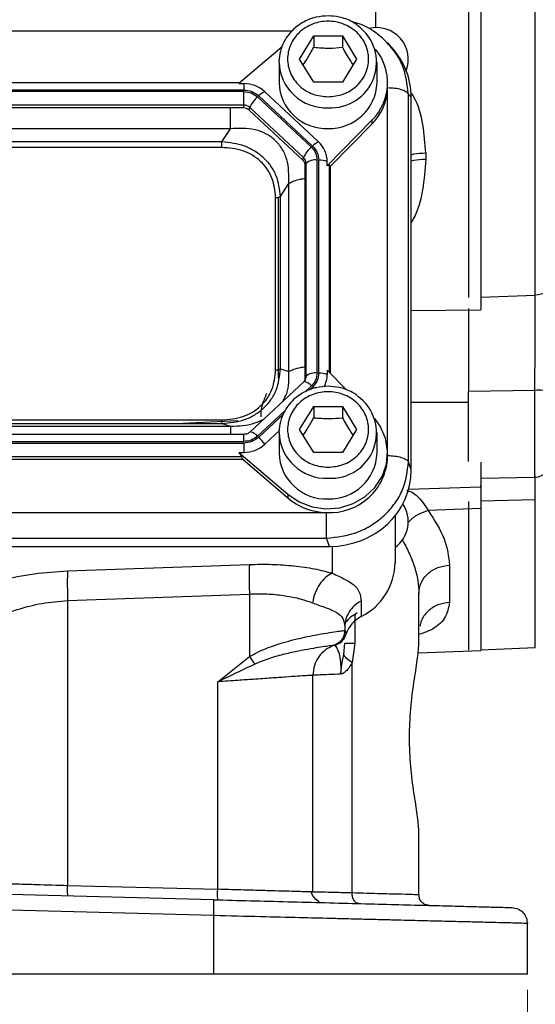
# Model space of a CAD drawing. Header units: inches. Extents: x 0.6 to 16.3, y 0.2 to 11.5.
# Tile 11 of 16: x 12.3 to 13.6, y 4 to 6.5. Entities that reach past the tile are written whole.
import ezdxf

# ---------------------------------------------------------------- set-up
doc = ezdxf.new("R2010")
doc.units = ezdxf.units.IN
doc.header["$MEASUREMENT"] = 0
doc.styles.add('SLDTEXTSTYLE0', font='TXT', dxfattribs={"width": 0.75})
doc.dimstyles.new('SLDDIMSTYLE1', dxfattribs={"dimtxt": 0.137795, "dimasz": 0.14, "dimexe": 0, "dimexo": 0.0625, "dimgap": 0.034449, "dimtad": 0, "dimdec": 1, "dimlfac": 1.5, "dimrnd": 1e-09, "dimzin": 12, "dimdsep": 46, "dimtxsty": 'SLDTEXTSTYLE0', "dimblk1": 'CLOSED', "dimblk2": 'CLOSED', "dimsah": 1, "dimcen": 0.09, "dimadec": 0, "dimazin": 3, "dimtfac": 1, "dimtdec": 1, "dimtofl": 0, "dimtmove": 0, "dimatfit": 3, "dimldrblk": 'CLOSED', "dimfxl": 0, "dimfrac": 2, "dimtolj": 1, "dimtzin": 12, "dimarcsym": 0})

# ---------------------------------------------------------------- blocks, each defined once
blk = doc.blocks.new('_Closed')
at = {"color": 0, "linetype": 'ByBlock', "lineweight": -2}
for p, q in [((-1, 0.166667), (0, 0)), ((-1, 0.166667), (-1, -0.166667)), ((0, 0), (-1, -0.166667)), ((0, 0), (-1, 0))]:
    blk.add_line(p, q, dxfattribs=at)
blk = doc.blocks.new('_D_11')
at = {"color": 7, "linetype": 'Continuous', "lineweight": 0}
for p, q in [((10.3146, 4.0754), (10.3146, 3.679)), ((13.5679, 4.0754), (13.5679, 3.679)), ((12.6078, 3.9168), (12.5658, 3.9168)), ((12.5658, 3.9168), (12.5658, 3.6981)), ((12.9132, 3.9168), (12.9552, 3.9168)), ((12.9552, 3.9168), (12.9552, 3.6981)), ((10.3146, 3.7184), (12.445, 3.7184)), ((12.5658, 3.6981), (12.6078, 3.6981)), ((12.9552, 3.6981), (12.9132, 3.6981)), ((13.5679, 3.7184), (13.076, 3.7184))]:
    blk.add_line(p, q, dxfattribs=at)
at = {"color": 7, "linetype": 'Continuous', "lineweight": 18, "xscale": 0.14, "yscale": 0.14, "rotation": 180.0000000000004}
blk.add_blockref('_Closed', (10.3146, 3.7184, -0.0696), dxfattribs=at)
at = {"color": 7, "linetype": 'Continuous', "lineweight": 18, "xscale": 0.14, "yscale": 0.14}
blk.add_blockref('_Closed', (13.5679, 3.7184, -0.0696), dxfattribs=at)
at = {"color": 7, "linetype": 'Continuous', "lineweight": 18, "char_height": 0.1378, "attachment_point": 1, "style": 'SLDTEXTSTYLE0'}
for s, insert in [('124', (12.6078, 3.8757)), ('4.9', (12.6332, 3.6696))]:
    blk.add_mtext(s, dxfattribs=dict(at, insert=insert))

msp = doc.modelspace()

# ---------------------------------------------------------------- linework, layer by layer
at = {"color": 7, "linetype": 'Continuous', "lineweight": 25}
for p, q in [((13.4194, 8.0967), (13.4194, 5.8199)), ((13.5878, 5.8266), (13.5878, 8.0899)), ((12.9939, 6.4213), (13.0299, 6.4795)), ((13.0299, 6.4795), (13.1019, 6.4795)), ((13.0299, 6.4795), (13.0299, 6.4508)), ((13.1019, 6.4795), (13.1379, 6.4213)), ((13.1019, 6.4795), (13.1019, 6.4508)), ((12.9502, 6.4524), (12.8415, 6.3595)), ((13.2181, 6.4579), (13.2147, 6.4617)), ((13.2264, 6.4502), (13.2188, 6.4585)), ((12.9426, 6.4136), (12.9427, 6.4185)), ((12.9426, 6.4136), (12.9426, 6.3615)), ((13.0299, 6.363), (12.9939, 6.4213)), ((13.1379, 6.4213), (13.1019, 6.363)), ((13.1893, 6.3615), (13.1893, 6.4136)), ((12.8433, 6.361), (11.0385, 6.361)), ((12.8415, 6.3595), (12.8534, 6.3595)), ((12.8534, 6.3595), (12.8534, 6.3431)), ((13.1019, 6.363), (13.0299, 6.363)), ((13.2159, 6.352), (13.2159, 6.3615)), ((12.8534, 6.3431), (11.0284, 6.3431)), ((12.8534, 6.3392), (11.0284, 6.3392)), ((12.8534, 6.3052), (12.8534, 6.3392)), ((13.0267, 6.2019), (12.8911, 6.3285)), ((13.0418, 6.2125), (12.9063, 6.339)), ((13.2159, 6.3485), (13.2159, 6.352)), ((13.2683, 5.4061), (13.2683, 6.3327)), ((13.2753, 6.3251), (13.2683, 6.3327)), ((12.8534, 6.3052), (11.0284, 6.3052)), ((12.8534, 6.2981), (12.8534, 6.3052)), ((13.0238, 6.1992), (12.8883, 6.3258)), ((13.2753, 5.3856), (13.2753, 6.3251)), ((12.8534, 6.2981), (11.0284, 6.2981)), ((12.8671, 6.2928), (12.8688, 6.2993)), ((13.0026, 6.1663), (12.8671, 6.2928)), ((13.0043, 6.1728), (12.8688, 6.2993)), ((13.0637, 6.152), (13.1765, 6.2669)), ((13.0723, 6.1511), (13.1765, 6.2574)), ((13.1765, 6.2669), (13.1765, 6.2574)), ((12.82, 6.2455), (11.0619, 6.2455)), ((12.7986, 6.2123), (12.82, 6.2455)), ((12.7986, 6.2123), (11.0832, 6.2123)), ((12.7986, 6.1984), (11.0832, 6.1984)), ((13.3118, 6.1845), (13.3118, 6.1682)), ((13.0026, 6.1663), (13.0043, 6.1728)), ((13.0083, 6.1536), (13.0106, 6.1584)), ((13.0106, 5.6216), (13.0106, 6.1584)), ((13.0382, 5.6299), (13.0382, 6.1667)), ((13.0423, 5.6299), (13.0423, 6.1667)), ((13.0637, 6.152), (13.0637, 6.1631)), ((13.0083, 5.6168), (13.0083, 6.1536)), ((13.0723, 6.1511), (13.0699, 6.1536)), ((13.0723, 5.6288), (13.0723, 6.1511)), ((12.9458, 6.0748), (12.9672, 6.108)), ((12.9672, 5.6337), (12.9672, 6.108)), ((12.9337, 5.6378), (12.9337, 6.0723)), ((12.9413, 5.6167), (12.9413, 6.0731)), ((12.9458, 5.6403), (12.9458, 6.0748)), ((12.9458, 5.6403), (12.9672, 5.6337)), ((13.0637, 5.6374), (13.0637, 5.6264)), ((13.1125, 5.5878), (13.0637, 5.6374)), ((13.0086, 5.6131), (13.0054, 5.6083)), ((13.0085, 5.6129), (13.0082, 5.6123)), ((13.0083, 5.6168), (13.0106, 5.6216)), ((13.0047, 5.6078), (12.8692, 5.4813)), ((13.5868, 5.586), (13.4194, 5.5838)), ((13.4194, 5.4066), (13.4194, 5.5838)), ((12.9939, 5.4877), (13.0299, 5.5459)), ((13.0299, 5.5459), (13.1019, 5.5459)), ((13.0299, 5.5459), (13.0299, 5.5172)), ((13.1019, 5.5459), (13.1379, 5.4877)), ((13.1019, 5.5459), (13.1019, 5.5172)), ((11.0832, 5.5117), (12.7986, 5.5117)), ((12.8389, 5.5097), (12.6997, 5.5029)), ((11.0619, 5.4962), (12.82, 5.4962)), ((11.0832, 5.5029), (12.7986, 5.5029)), ((12.7986, 5.5029), (12.82, 5.4962)), ((12.9063, 5.4504), (12.9444, 5.486)), ((12.9426, 5.48), (12.9427, 5.485)), ((13.0299, 5.4295), (12.9939, 5.4877)), ((13.1379, 5.4877), (13.1019, 5.4295)), ((12.8534, 5.4754), (11.0284, 5.4754)), ((12.8534, 5.4753), (12.8534, 5.4754)), ((12.9426, 5.48), (12.9426, 5.4279)), ((13.1893, 5.4279), (13.1893, 5.48)), ((11.0284, 5.4574), (12.8534, 5.4574)), ((11.0284, 5.4536), (12.8534, 5.4536)), ((12.8534, 5.4536), (12.8534, 5.43)), ((11.031, 5.4125), (12.8508, 5.4125)), ((11.0336, 5.4196), (12.8482, 5.4196)), ((12.8415, 5.43), (12.9646, 5.3247)), ((12.8415, 5.43), (12.8534, 5.43)), ((12.8508, 5.4125), (12.8482, 5.4196)), ((12.8508, 5.4125), (12.9646, 5.3151)), ((13.1019, 5.4295), (13.0299, 5.4295)), ((13.2159, 5.4184), (13.2159, 5.4279)), ((13.2753, 5.3856), (13.2683, 5.4061)), ((13.4509, 5.3651), (13.5868, 5.3675)), ((13.2687, 5.337), (13.451, 5.3434)), ((12.9646, 5.3247), (12.9646, 5.3151)), ((13.4509, 5.2882), (13.3182, 5.2836)), ((13.4194, 5.3059), (13.4194, 4.9312)), ((10.8219, 5.2785), (13.06, 5.2785)), ((13.2346, 5.27), (13.2346, 5.152)), ((10.8197, 5.2136), (13.0622, 5.2136)), ((13.0691, 5.1931), (13.0622, 5.2136)), ((10.8128, 5.1931), (13.0691, 5.1931)), ((12.41, 5.1311), (12.8679, 5.1476)), ((13.3718, 5.1458), (13.3718, 5.0518)), ((12.41, 5.0565), (12.8679, 5.073)), ((12.8679, 5.073), (12.8679, 4.9153)), ((13.2946, 4.9466), (13.2946, 5.0745)), ((12.41, 5.0565), (12.41, 4.3388)), ((13.149, 5.0552), (13.149, 5.0161)), ((13.1079, 4.99), (13.1079, 4.9815)), ((13.1079, 4.9815), (13.1079, 4.9815)), ((13.1079, 4.9815), (13.1113, 4.9724)), ((13.0812, 4.9438), (13.0813, 4.9438)), ((13.0837, 4.9446), (13.0852, 4.9451)), ((13.086, 4.9453), (13.088, 4.946)), ((13.088, 4.9464), (13.0933, 4.9506)), ((13.0894, 4.9467), (13.0899, 4.9468)), ((13.1052, 4.9205), (13.1079, 4.9495)), ((13.1337, 4.9495), (13.1265, 4.9001)), ((13.4509, 4.9325), (13.5878, 4.9385)), ((12.7879, 4.8518), (12.8679, 4.9153)), ((13.2925, 4.925), (13.451, 4.9306)), ((13.1265, 4.3196), (13.1265, 4.9001)), ((13.0279, 4.3219), (13.0279, 4.8684)), ((12.7879, 4.3289), (12.7879, 4.8518)), ((13.2946, 4.315), (13.2946, 4.4763)), ((12.7772, 4.3025), (11.9413, 4.3244)), ((12.41, 4.3388), (12.7879, 4.3289)), ((12.7782, 4.2626), (11.9413, 4.2845)), ((12.7782, 4.1148), (12.7782, 4.2626)), ((13.5679, 4.1148), (13.5679, 4.2429)), ((12.7782, 4.1148), (11.9413, 4.1148))]:
    msp.add_line(p, q, dxfattribs=at)
at = {"color": 8, "linetype": 'Continuous', "lineweight": 25}
for p, q in [((13.1851, 6.54), (13.1851, 6.5005)), ((12.9751, 6.4919), (10.9064, 6.4919)), ((13.2158, 5.4335), (13.2158, 6.3464)), ((13.0699, 5.6312), (13.0699, 6.1536)), ((13.4509, 5.8212), (13.5878, 5.8266)), ((13.2753, 5.7877), (13.4509, 5.7895)), ((13.0081, 5.5828), (13.0238, 5.5974)), ((13.0189, 5.5874), (13.0267, 5.5947)), ((13.5868, 5.3675), (13.5868, 5.586)), ((12.8883, 5.4709), (12.9575, 5.5355)), ((13.4194, 5.5561), (13.2753, 5.556)), ((12.8911, 5.4682), (12.9535, 5.5264)), ((12.8534, 5.4574), (12.8534, 5.4753)), ((13.5878, 5.3101), (13.4509, 5.3067)), ((13.5878, 4.9385), (13.5878, 5.3101)), ((13.0766, 5.1932), (13.0766, 5.1255)), ((13.1337, 5.0216), (13.1337, 4.9495))]:
    msp.add_line(p, q, dxfattribs=at)
at = {"color": 7, "linetype": 'Continuous', "lineweight": 25, "flags": 128}
for points in [[(13.6261, 5.8487), (13.6254, 5.8445), (13.6232, 5.8405), (13.6197, 5.8367), (13.615, 5.8334), (13.6092, 5.8306), (13.6026, 5.8285), (13.5954, 5.8271), (13.5878, 5.8266)], [(13.0054, 5.6083), (13.0052, 5.6082), (13.0047, 5.6078)], [(12.9646, 5.3247), (12.9931, 5.3055), (13.0256, 5.2931), (13.0604, 5.288), (13.0954, 5.2906), (13.1289, 5.3008), (13.1588, 5.318), (13.1837, 5.3412), (13.2021, 5.3692), (13.213, 5.4004), (13.2158, 5.4331), (13.2104, 5.4656), (13.1971, 5.4959), (13.1834, 5.515)], [(12.8692, 5.4813), (12.8697, 5.4816), (12.8699, 5.4817)]]:
    msp.add_lwpolyline(points, dxfattribs=at)
at = {"color": 8, "linetype": 'Continuous', "lineweight": 25, "flags": 128}
msp.add_lwpolyline([(13.0267, 5.5947), (13.0288, 5.5926), (13.03, 5.5915)], dxfattribs=at)
at = {"color": 7, "linetype": 'Continuous', "lineweight": 25}
for centre, radius, start, end in [((13.0733, 6.4127), 0.1145, 266.3284, 54.2364), ((13.1879, 6.4205), 0.08, 339.0902, 103.6883), ((13.0822, 6.3615), 0.1335, 314.9336, 39.5732), ((12.8538, 6.2819), 0.0776, 47.4101, 90.3067), ((13.0608, 6.3646), 0.1183, 181.4731, 272.4617), ((13.0697, 6.3659), 0.1196, 268.1802, 357.885), ((12.9263, 6.2941), 0.0492, 114.0491, 135.7255), ((13.0805, 6.3529), 0.1354, 315.13, 357.2496), ((12.8535, 6.2827), 0.0225, 47.4101, 90.3067), ((12.9353, 6.2707), 0.0724, 130.5237, 156.7761), ((12.8535, 6.2781), 0.02, 47.4101, 90.3067), ((13.0619, 6.1676), 0.0492, 114.0491, 135.7255), ((12.9961, 6.1627), 0.0676, 0.3768, 47.4752), ((13.0708, 6.1442), 0.0724, 130.5237, 156.7761), ((12.9908, 6.1535), 0.0175, 0.3768, 47.4752), ((12.991, 6.1583), 0.0196, 0.3768, 47.4752), ((13.0335, 6.1323), 0.0347, 82.2097, 131.263), ((13.0437, 6.1092), 0.0575, 69.6232, 91.4049), ((12.9913, 5.6168), 0.017, 338.3655, 359.9556), ((13.0335, 5.5956), 0.0347, 82.2097, 131.263), ((13.0437, 5.5724), 0.0575, 69.6232, 91.4049), ((12.9976, 5.6265), 0.0662, 331.5363, 359.8974), ((13.5962, 5.5224), 0.0644, 62.345, 98.4187), ((13.0733, 5.4791), 0.1145, 266.3284, 54.2364), ((12.8228, 5.3944), 0.1005, 33.8558, 47.191), ((12.8538, 5.5075), 0.0776, 269.6933, 312.5899), ((13.0608, 5.431), 0.1183, 181.4731, 272.4617), ((13.0705, 5.4236), 0.1455, 266.7037, 357.9341), ((13.0697, 5.4324), 0.1196, 268.1802, 357.885), ((13.5861, 5.4075), 0.04, 271, 0), ((13.0651, 5.4341), 0.1557, 229.8035, 268.1235), ((13.1879, 5.2556), 0.08, 305.6853, 33.9492), ((13.0803, 5.1543), 0.1543, 296.448, 359.1655), ((13.1834, 4.9483), 0.0759, 116.9064, 161.5208)]:
    msp.add_arc(centre, radius, start, end, dxfattribs=at)
at = {"color": 8, "linetype": 'Continuous', "lineweight": 25}
for centre, radius, start, end in [((13.0608, 6.4167), 0.1183, 181.4731, 272.4617), ((13.0019, 5.5814), 0.0271, 36.1819, 82.5132), ((12.9914, 5.6217), 0.0192, 332.7518, 359.904), ((12.8634, 5.4498), 0.0326, 40.2307, 78.4378), ((13.0608, 5.4831), 0.1183, 181.4731, 272.4617)]:
    msp.add_arc(centre, radius, start, end, dxfattribs=at)
at = {"color": 7, "linetype": 'Continuous', "lineweight": 25}
for centre, major_axis, ratio, start_param, end_param in [((13.0627, 6.3191), (0.2087, 0.0437), 0.927683, 6.091166, 6.782759), ((13.0423, 6.1237), (0.0275, 0.0299), 0.170211, 6.275096, 6.798785), ((12.8181, 5.4436), (0.0301, -0.0274), 0.184584, 0.341071, 0.86476), ((13.0627, 5.3915), (0.2087, -0.0437), 0.927683, 4.934566, 6.475204)]:
    msp.add_ellipse(centre, major_axis=major_axis, ratio=ratio, start_param=start_param, end_param=end_param, dxfattribs=at)
for points in [[(13.4509, 8.0728), (13.4509, 8.0162), (13.4509, 7.9031), (13.4509, 7.7204), (13.4509, 7.5304), (13.4509, 7.3341), (13.4509, 7.1337), (13.4509, 6.9312), (13.4509, 6.7287), (13.4509, 6.5283), (13.4509, 6.3319), (13.4509, 6.142), (13.4509, 5.9592), (13.4509, 5.8461), (13.4509, 5.7895)], [(12.8534, 6.3431), (12.8605, 6.3424), (12.8746, 6.341), (12.8856, 6.3326), (12.8911, 6.3285)], [(12.8534, 6.3392), (12.8599, 6.3386), (12.873, 6.3374), (12.8832, 6.3296), (12.8883, 6.3258)], [(13.2683, 6.3327), (13.2666, 6.3348), (13.2632, 6.3391), (13.2507, 6.3443), (13.2345, 6.3478), (13.2221, 6.3482), (13.2159, 6.3485)], [(12.7986, 6.1984), (12.7986, 6.1996), (12.7986, 6.202), (12.7986, 6.2057), (12.7986, 6.2092), (12.7986, 6.2113), (12.7986, 6.2123)], [(13.0238, 6.1992), (13.0279, 6.1945), (13.0362, 6.185), (13.0375, 6.1728), (13.0382, 6.1667)], [(13.0267, 6.2019), (13.0311, 6.1968), (13.0401, 6.1865), (13.0416, 6.1733), (13.0423, 6.1667)], [(12.9337, 6.0723), (12.9349, 6.0724), (12.9374, 6.0724), (12.9408, 6.0729), (12.9438, 6.0737), (12.9452, 6.0745), (12.9458, 6.0748)], [(12.9337, 5.6378), (12.9349, 5.6379), (12.9374, 5.6379), (12.9408, 5.6385), (12.9438, 5.6393), (12.9452, 5.64), (12.9458, 5.6403)], [(13.0382, 5.6299), (13.0375, 5.6238), (13.0362, 5.6117), (13.0279, 5.6022), (13.0238, 5.5974)], [(13.0423, 5.6299), (13.0416, 5.6233), (13.0401, 5.6101), (13.0311, 5.5999), (13.0267, 5.5947)], [(12.7986, 5.5117), (12.7986, 5.5106), (12.7986, 5.5084), (12.7986, 5.5057), (12.7986, 5.5037), (12.7986, 5.5032), (12.7986, 5.5029)], [(12.8883, 5.4709), (12.8832, 5.467), (12.873, 5.4593), (12.8599, 5.458), (12.8534, 5.4574)], [(12.8911, 5.4682), (12.8856, 5.464), (12.8746, 5.4556), (12.8605, 5.4543), (12.8534, 5.4536)], [(13.2159, 5.4219), (13.2221, 5.4217), (13.2345, 5.4212), (13.2507, 5.4177), (13.2632, 5.4125), (13.2666, 5.4082), (13.2683, 5.4061)], [(13.4509, 5.2882), (13.4509, 5.2514), (13.4509, 5.1776), (13.4509, 5.0894), (13.4509, 5.0187), (13.4509, 4.9683), (13.4509, 4.9365), (13.4509, 4.9325), (13.4509, 4.9305)], [(13.0622, 5.2136), (13.0622, 5.2174), (13.0622, 5.2248), (13.0622, 5.2416), (13.0622, 5.2603), (13.0622, 5.2724), (13.0622, 5.2784)], [(12.8679, 5.1476), (12.8676, 5.144), (12.8671, 5.137), (12.8669, 5.1188), (12.8671, 5.0971), (12.8676, 5.081), (12.8679, 5.073)], [(13.2946, 5.0745), (13.2957, 5.0837), (13.298, 5.1019), (13.3158, 5.1252), (13.3412, 5.1418), (13.3616, 5.1444), (13.3718, 5.1458)], [(12.41, 5.1311), (12.4097, 5.1276), (12.4092, 5.1205), (12.409, 5.1023), (12.4092, 5.0806), (12.4097, 5.0645), (12.41, 5.0565)], [(13.149, 5.0552), (13.1431, 5.0515), (13.1312, 5.0442), (13.1182, 5.0282), (13.1096, 5.0098), (13.1085, 4.9966), (13.1079, 4.99)], [(13.1393, 5.0252), (13.1335, 5.0218), (13.1219, 5.0151), (13.113, 5.0054), (13.1086, 5.0005)], [(13.1079, 4.9815), (13.1076, 4.9774), (13.1068, 4.9692), (13.101, 4.9581), (13.0925, 4.949), (13.085, 4.9455), (13.0813, 4.9438)], [(13.0812, 4.9438), (13.0737, 4.9404), (13.0587, 4.9335), (13.0417, 4.9152), (13.0301, 4.893), (13.0287, 4.8766), (13.0279, 4.8684)], [(13.1079, 4.9495), (13.1083, 4.9495), (13.1089, 4.9495), (13.1142, 4.9495), (13.1222, 4.9495), (13.1298, 4.9495), (13.1337, 4.9495)], [(12.8679, 4.9153), (12.8703, 4.9118), (12.8751, 4.905), (12.8791, 4.8991), (12.881, 4.8962)], [(12.4107, 4.3121), (12.4105, 4.3125), (12.4102, 4.3133), (12.4099, 4.3195), (12.4098, 4.3283), (12.4099, 4.3353), (12.41, 4.3388)], [(12.7885, 4.3022), (12.7884, 4.3026), (12.788, 4.3035), (12.7877, 4.3096), (12.7876, 4.3184), (12.7878, 4.3254), (12.7879, 4.3289)], [(12.7782, 4.2626), (12.7783, 4.2678), (12.7785, 4.2783), (12.7784, 4.2915), (12.7779, 4.3007), (12.7774, 4.3019), (12.7772, 4.3025)], [(13.3206, 4.2883), (13.3171, 4.2888), (13.3103, 4.2897), (13.3017, 4.2959), (13.2958, 4.3047), (13.295, 4.3115), (13.2946, 4.315)], [(13.529, 4.2828), (13.5341, 4.2821), (13.5444, 4.2807), (13.5572, 4.2714), (13.5662, 4.2583), (13.5673, 4.248), (13.5679, 4.2429)], [(13.5679, 4.1148), (13.565, 4.1148), (13.5592, 4.1148), (13.5129, 4.1148), (13.4408, 4.1148), (13.3427, 4.1148), (13.2229, 4.1148), (13.0856, 4.1148), (12.9357, 4.1148), (12.8307, 4.1148), (12.7782, 4.1148)]]:
    msp.add_open_spline(points, degree=3, dxfattribs=at)
for points, knots in [([(13.0659, 6.5302), (13.0557, 6.5295), (13.0414, 6.5286), (13.0212, 6.5226), (13.0048, 6.5155), (12.9868, 6.5039), (12.9705, 6.4886), (12.9565, 6.4694), (12.9471, 6.4467), (12.9424, 6.4292), (12.943, 6.4196), (12.943, 6.4186)], [0, 0, 0, 0, 0.163248, 0.228759, 0.337607, 0.451204, 0.573875, 0.703413, 0.839555, 0.982704, 1, 1, 1, 1]), ([(13.1392, 6.5067), (13.1353, 6.5095), (13.1265, 6.5159), (13.1109, 6.5225), (13.0904, 6.5287), (13.0753, 6.5296), (13.0659, 6.5302)], [0, 0, 0, 0, 0.185063, 0.425154, 0.644034, 1, 1, 1, 1]), ([(13.0659, 6.326), (13.0531, 6.3273), (13.0334, 6.3293), (13.0096, 6.3411), (12.9933, 6.3534), (12.98, 6.3687), (12.9677, 6.3908), (12.9615, 6.4213), (12.9677, 6.4517), (12.98, 6.4738), (12.9933, 6.4891), (13.0096, 6.5014), (13.0334, 6.5129), (13.0659, 6.5188), (13.0985, 6.5129), (13.1222, 6.5014), (13.1386, 6.4891), (13.1518, 6.4738), (13.1641, 6.4517), (13.1704, 6.4213), (13.1641, 6.3908), (13.1518, 6.3687), (13.1386, 6.3534), (13.1222, 6.3411), (13.0985, 6.3293), (13.0788, 6.3273), (13.0659, 6.326)], [0, 0, 0, 0, 0.0598642, 0.0920902, 0.125, 0.1579098, 0.1901358, 0.25, 0.3098642, 0.3420902, 0.375, 0.4079098, 0.4401358, 0.5, 0.5598642, 0.5920902, 0.625, 0.6579098, 0.6901358, 0.75, 0.8098642, 0.8420902, 0.875, 0.9079098, 0.9401358, 1, 1, 1, 1]), ([(13.219, 6.4584), (13.2082, 6.4686), (13.1868, 6.4891), (13.1538, 6.508), (13.132, 6.5139), (13.1247, 6.5159)], [0, 0, 0, 0, 0.401399, 0.798435, 1, 1, 1, 1]), ([(13.0031, 6.4065), (13.0065, 6.4114), (13.0154, 6.4246), (13.0244, 6.4407), (13.0299, 6.4508)], [0, 0, 0, 0, 0.376375, 1, 1, 1, 1]), ([(13.0299, 6.4508), (13.0428, 6.4498), (13.0669, 6.4478), (13.0908, 6.4498), (13.1019, 6.4508)], [0, 0, 0, 0, 0.534747, 1, 1, 1, 1]), ([(13.1019, 6.4508), (13.1084, 6.4392), (13.1173, 6.4231), (13.1262, 6.41), (13.1287, 6.4064)], [0, 0, 0, 0, 0.718831, 1, 1, 1, 1]), ([(12.9672, 6.108), (12.9673, 6.1286), (12.9674, 6.1592), (12.951, 6.1953), (12.9331, 6.2176), (12.9096, 6.234), (12.872, 6.2482), (12.8409, 6.2466), (12.82, 6.2455)], [0, 0, 0, 0, 0.257397, 0.381602, 0.5, 0.618394, 0.742603, 1, 1, 1, 1]), ([(12.9458, 6.0748), (12.9438, 6.0927), (12.9407, 6.1197), (12.9226, 6.1518), (12.9044, 6.1729), (12.8817, 6.1899), (12.8471, 6.207), (12.8179, 6.2102), (12.7986, 6.2123)], [0, 0, 0, 0, 0.248977, 0.376059, 0.5, 0.623945, 0.751023, 1, 1, 1, 1]), ([(12.9337, 6.0723), (12.9321, 6.0891), (12.9297, 6.1143), (12.9134, 6.1443), (12.8967, 6.1639), (12.8758, 6.1795), (12.8436, 6.1947), (12.8166, 6.1969), (12.7986, 6.1984)], [0, 0, 0, 0, 0.250062, 0.376147, 0.5, 0.62379, 0.749938, 1, 1, 1, 1]), ([(13.5868, 5.586), (13.5869, 5.6065), (13.5871, 5.6483), (13.5874, 5.7088), (13.5876, 5.7653), (13.5877, 5.8031), (13.5878, 5.8228), (13.5878, 5.8266)], [0, 0, 0, 0, 0.245355, 0.499632, 0.720048, 0.946872, 1, 1, 1, 1]), ([(13.4194, 5.7925), (13.4194, 5.7856), (13.4194, 5.7622), (13.4194, 5.7184), (13.4194, 5.6628), (13.4194, 5.6175), (13.4194, 5.5912), (13.4194, 5.5838)], [0, 0, 0, 0, 0.11137, 0.375357, 0.631895, 0.895861, 1, 1, 1, 1]), ([(12.7986, 5.5029), (12.8179, 5.5046), (12.8471, 5.5073), (12.8817, 5.524), (12.9044, 5.5409), (12.9226, 5.5621), (12.9407, 5.5946), (12.9438, 5.6221), (12.9458, 5.6403)], [0, 0, 0, 0, 0.248977, 0.376059, 0.5, 0.623945, 0.751023, 1, 1, 1, 1]), ([(12.7986, 5.5117), (12.8166, 5.5132), (12.8436, 5.5155), (12.8758, 5.5307), (12.8967, 5.5463), (12.9134, 5.5658), (12.9297, 5.5959), (12.9321, 5.6211), (12.9337, 5.6378)], [0, 0, 0, 0, 0.250062, 0.376147, 0.5, 0.62379, 0.749938, 1, 1, 1, 1]), ([(13.0659, 5.5966), (13.0557, 5.5959), (13.0414, 5.595), (13.0212, 5.589), (13.0048, 5.5819), (12.9868, 5.5703), (12.9705, 5.555), (12.9565, 5.5358), (12.9471, 5.5132), (12.9424, 5.4956), (12.943, 5.486), (12.943, 5.485)], [0, 0, 0, 0, 0.163248, 0.228759, 0.337607, 0.451204, 0.573875, 0.703413, 0.839555, 0.982704, 1, 1, 1, 1]), ([(13.1392, 5.5731), (13.1353, 5.5759), (13.1265, 5.5824), (13.1109, 5.5889), (13.0904, 5.5951), (13.0753, 5.596), (13.0659, 5.5966)], [0, 0, 0, 0, 0.185063, 0.425154, 0.644034, 1, 1, 1, 1]), ([(12.9109, 5.5781), (12.9069, 5.5689), (12.9009, 5.5549), (12.896, 5.5351), (12.8961, 5.5247), (12.8962, 5.5196)], [0, 0, 0, 0, 0.498075, 0.751935, 1, 1, 1, 1]), ([(13.0659, 5.3925), (13.0531, 5.3937), (13.0334, 5.3957), (13.0096, 5.4076), (12.9933, 5.4198), (12.98, 5.4351), (12.9677, 5.4573), (12.9615, 5.4877), (12.9677, 5.5181), (12.98, 5.5403), (12.9933, 5.5555), (13.0096, 5.5679), (13.0334, 5.5794), (13.0659, 5.5852), (13.0985, 5.5794), (13.1222, 5.5679), (13.1386, 5.5555), (13.1518, 5.5403), (13.1641, 5.5181), (13.1704, 5.4877), (13.1641, 5.4573), (13.1518, 5.4351), (13.1386, 5.4198), (13.1222, 5.4076), (13.0985, 5.3957), (13.0788, 5.3937), (13.0659, 5.3925)], [0, 0, 0, 0, 0.059864, 0.09209, 0.125, 0.15791, 0.190136, 0.25, 0.309864, 0.34209, 0.375, 0.40791, 0.440136, 0.5, 0.559864, 0.59209, 0.625, 0.65791, 0.690136, 0.75, 0.809864, 0.84209, 0.875, 0.90791, 0.940136, 1, 1, 1, 1]), ([(13.0031, 5.4729), (13.0065, 5.4778), (13.0154, 5.4911), (13.0244, 5.5072), (13.0299, 5.5172)], [0, 0, 0, 0, 0.376375, 1, 1, 1, 1]), ([(13.0299, 5.5172), (13.0428, 5.5162), (13.0669, 5.5142), (13.0908, 5.5163), (13.1019, 5.5172)], [0, 0, 0, 0, 0.534747, 1, 1, 1, 1]), ([(13.1019, 5.5172), (13.1084, 5.5056), (13.1173, 5.4895), (13.1262, 5.4765), (13.1287, 5.4728)], [0, 0, 0, 0, 0.718831, 1, 1, 1, 1]), ([(12.8699, 5.4817), (12.8688, 5.4808), (12.8666, 5.4789), (12.8625, 5.4769), (12.8581, 5.4756), (12.855, 5.4754), (12.8534, 5.4753)], [0, 0, 0, 0, 0.2479488, 0.4972403, 0.7479116, 1, 1, 1, 1]), ([(13.0622, 5.2136), (13.0882, 5.2167), (13.1282, 5.2214), (13.1761, 5.2459), (13.2087, 5.2706), (13.2351, 5.301), (13.261, 5.3453), (13.2654, 5.3822), (13.2683, 5.4061)], [0, 0, 0, 0, 0.240418, 0.371173, 0.5, 0.62883, 0.759582, 1, 1, 1, 1]), ([(13.4509, 5.4055), (13.4509, 5.4032), (13.4509, 5.3894), (13.4509, 5.3706), (13.4509, 5.3521), (13.4509, 5.3434), (13.4509, 5.3443), (13.4509, 5.3446)], [0, 0, 0, 0, 0.057531, 0.332337, 0.607144, 0.881951, 1, 1, 1, 1]), ([(13.4509, 5.3469), (13.4509, 5.3471), (13.4509, 5.3483), (13.4509, 5.3395), (13.4509, 5.3208), (13.4509, 5.2991), (13.4509, 5.2882)], [0, 0, 0, 0, 0.0549721, 0.3699816, 0.6849901, 1, 1, 1, 1]), ([(13.3182, 5.2836), (13.3336, 5.2594), (13.3644, 5.2112), (13.3693, 5.1676), (13.3718, 5.1458)], [0, 0, 0, 0, 0.500815, 1, 1, 1, 1]), ([(12.8679, 5.1476), (12.8869, 5.1479), (12.9254, 5.1486), (12.9807, 5.1445), (13.0326, 5.1372), (13.062, 5.1294), (13.0766, 5.1255)], [0, 0, 0, 0, 0.246357, 0.496982, 0.74919, 1, 1, 1, 1]), ([(12.1148, 5.0575), (12.1321, 5.0671), (12.1671, 5.0864), (12.2404, 5.1091), (12.3232, 5.1255), (12.3815, 5.1293), (12.41, 5.1311)], [0, 0, 0, 0, 0.251919, 0.508037, 0.759698, 1, 1, 1, 1]), ([(13.0766, 5.1255), (13.0708, 5.1223), (13.0592, 5.1159), (13.044, 5.0979), (13.0322, 5.0757), (13.0284, 5.0592), (13.0265, 5.0509)], [0, 0, 0, 0, 0.2500778, 0.5, 0.7499222, 1, 1, 1, 1]), ([(13.0766, 5.1255), (13.0876, 5.1205), (13.11, 5.1101), (13.1322, 5.0961), (13.1466, 5.0788), (13.1482, 5.0631), (13.149, 5.0552)], [0, 0, 0, 0, 0.231703, 0.477108, 0.735841, 1, 1, 1, 1]), ([(12.8679, 5.073), (12.8824, 5.0733), (12.9117, 5.074), (12.9535, 5.07), (12.9929, 5.0626), (13.0152, 5.0549), (13.0265, 5.0509)], [0, 0, 0, 0, 0.246401, 0.494831, 0.742054, 1, 1, 1, 1]), ([(12.1857, 4.9829), (12.1988, 4.9925), (12.2251, 5.0116), (12.2808, 5.0344), (12.3438, 5.0509), (12.3883, 5.0547), (12.41, 5.0565)], [0, 0, 0, 0, 0.25601, 0.513417, 0.763374, 1, 1, 1, 1]), ([(13.0265, 5.0509), (13.0387, 5.0465), (13.063, 5.0377), (13.0887, 5.0273), (13.1051, 5.013), (13.107, 4.9977), (13.1079, 4.99)], [0, 0, 0, 0, 0.248047, 0.495522, 0.745376, 1, 1, 1, 1]), ([(12.8679, 4.9153), (12.8744, 4.9189), (12.8881, 4.9267), (12.9096, 4.9358), (12.9317, 4.944), (12.9554, 4.9515), (12.9809, 4.9584), (13.0077, 4.9646), (13.0361, 4.9703), (13.0644, 4.9752), (13.0881, 4.9787), (13.1041, 4.9809), (13.1066, 4.9813), (13.1079, 4.9815)], [0, 0, 0, 0, 0.057943, 0.121676, 0.181869, 0.245539, 0.324126, 0.407799, 0.496719, 0.616055, 0.745644, 0.871475, 1, 1, 1, 1]), ([(13.1079, 4.9815), (13.1075, 4.9774), (13.1068, 4.9692), (13.101, 4.9581), (13.0925, 4.949), (13.085, 4.9455), (13.0812, 4.9438)], [0, 0, 0, 0, 0.250069, 0.5, 0.749931, 1, 1, 1, 1]), ([(13.088, 4.946), (13.0909, 4.9473), (13.0969, 4.95), (13.1038, 4.9565), (13.1089, 4.964), (13.1105, 4.9696), (13.1113, 4.9724)], [0, 0, 0, 0, 0.247504, 0.496836, 0.74808, 1, 1, 1, 1]), ([(13.0813, 4.9437), (13.0804, 4.9436), (13.0786, 4.9433), (13.0666, 4.9417), (13.048, 4.9391), (13.0227, 4.9351), (12.9921, 4.9295), (12.957, 4.9217), (12.9193, 4.9117), (12.8937, 4.9014), (12.881, 4.8963)], [0, 0, 0, 0, 0.1236377, 0.2492432, 0.375311, 0.50021, 0.6280674, 0.7524441, 0.8775669, 1, 1, 1, 1]), ([(13.0813, 4.9438), (13.0828, 4.9435), (13.0847, 4.9431), (13.0918, 4.9292), (13.0949, 4.9176), (13.0968, 4.9042), (13.0977, 4.8934), (13.0983, 4.8824), (13.0983, 4.8748), (13.0983, 4.8711)], [0, 0, 0, 0, 0.489548, 0.629867, 0.776228, 0.84073, 0.898068, 0.95034, 1, 1, 1, 1]), ([(13.0852, 4.9451), (13.0854, 4.9451), (13.0856, 4.9452), (13.0859, 4.9453), (13.086, 4.9453)], [0, 0, 0, 0, 0.500106, 1, 1, 1, 1]), ([(13.0868, 4.9462), (13.0867, 4.9461), (13.0866, 4.9461), (13.0874, 4.9463), (13.0877, 4.9463)], [0, 0, 0, 0, 0.709959, 1, 1, 1, 1]), ([(13.2946, 4.4763), (13.2937, 4.4887), (13.2919, 4.5133), (13.282, 4.5706), (13.2735, 4.6377), (13.2699, 4.7114), (13.2735, 4.7852), (13.282, 4.8523), (13.2919, 4.9096), (13.2937, 4.9342), (13.2946, 4.9466)], [0, 0, 0, 0, 0.126041, 0.251244, 0.375836, 0.5, 0.624164, 0.748756, 0.873959, 1, 1, 1, 1]), ([(13.0983, 4.8711), (13.0983, 4.8722), (13.0983, 4.8738), (13.0984, 4.8779), (13.0992, 4.8882), (13.102, 4.9032), (13.1042, 4.9154), (13.1052, 4.9205)], [0, 0, 0, 0, 0.068021, 0.094034, 0.236025, 0.674533, 1, 1, 1, 1]), ([(13.1265, 4.9001), (13.1214, 4.9038), (13.111, 4.9111), (13.1071, 4.9174), (13.1052, 4.9205)], [0, 0, 0, 0, 0.500003, 1, 1, 1, 1]), ([(12.7879, 4.8518), (12.8054, 4.8604), (12.8366, 4.8755), (12.8675, 4.8899), (12.881, 4.8962)], [0, 0, 0, 0, 0.564468, 1, 1, 1, 1]), ([(13.1265, 4.9001), (13.1228, 4.8938), (13.1171, 4.884), (13.1084, 4.8761), (13.1029, 4.8723), (13.0999, 4.8715), (13.0983, 4.8711)], [0, 0, 0, 0, 0.471039, 0.725945, 0.860302, 1, 1, 1, 1]), ([(13.0279, 4.8684), (13.0271, 4.8683), (13.0255, 4.8682), (13.012, 4.8673), (12.9901, 4.8658), (12.965, 4.8641), (12.9416, 4.8624), (12.9225, 4.8611), (12.901, 4.8596), (12.8735, 4.8577), (12.8359, 4.8551), (12.8052, 4.853), (12.7879, 4.8518)], [0, 0, 0, 0, 0.120065, 0.243321, 0.369788, 0.49948, 0.559839, 0.623234, 0.689668, 0.759139, 0.864253, 1, 1, 1, 1]), ([(13.0983, 4.8711), (13.0874, 4.8707), (13.0659, 4.8698), (13.0442, 4.869), (13.0304, 4.8685), (13.0287, 4.8684), (13.0279, 4.8684)], [0, 0, 0, 0, 0.258245, 0.510988, 0.758237, 1, 1, 1, 1]), ([(12.1857, 4.3453), (12.1984, 4.3449), (12.2252, 4.3441), (12.277, 4.3426), (12.3394, 4.3408), (12.3834, 4.3396), (12.41, 4.3388)], [0, 0, 0, 0, 0.23784, 0.500044, 0.698604, 1, 1, 1, 1]), ([(13.0447, 4.2972), (13.0399, 4.3), (13.0303, 4.3055), (13.0258, 4.3166), (13.0235, 4.3221)], [0, 0, 0, 0, 0.505919, 1, 1, 1, 1]), ([(13.0279, 4.3219), (13.0279, 4.3219), (13.0279, 4.322), (13.0237, 4.3221), (13.0236, 4.3221)], [0, 0, 0, 0, 0.993386, 1, 1, 1, 1]), ([(13.1265, 4.3196), (13.1112, 4.32), (13.0812, 4.3207), (13.0506, 4.3214), (13.0314, 4.3219), (13.0291, 4.3219), (13.0279, 4.3219)], [0, 0, 0, 0, 0.261981, 0.515974, 0.761979, 1, 1, 1, 1]), ([(13.1435, 4.2929), (13.1413, 4.2934), (13.1367, 4.2943), (13.131, 4.3005), (13.1272, 4.3093), (13.1267, 4.3161), (13.1265, 4.3196)], [0, 0, 0, 0, 0.250167, 0.499997, 0.749829, 1, 1, 1, 1]), ([(13.2946, 4.315), (13.2925, 4.315), (13.2882, 4.3151), (13.254, 4.3161), (13.2018, 4.3175), (13.1521, 4.3189), (13.1265, 4.3196)], [0, 0, 0, 0, 0.248098, 0.499972, 0.743516, 1, 1, 1, 1]), ([(12.7772, 4.3025), (12.8084, 4.3017), (12.8717, 4.3001), (12.9659, 4.2976), (13.0596, 4.2951), (13.1503, 4.2928), (13.2356, 4.2905), (13.3128, 4.2885), (13.3799, 4.2868), (13.4354, 4.2853), (13.4782, 4.2842), (13.5078, 4.2834), (13.5257, 4.2829), (13.5279, 4.2829), (13.529, 4.2828)], [0, 0, 0, 0, 0.078035, 0.158314, 0.24071, 0.326281, 0.412792, 0.500054, 0.587301, 0.6738, 0.759364, 0.841727, 0.921987, 1, 1, 1, 1]), ([(13.5679, 4.2429), (13.5653, 4.2429), (13.5598, 4.2431), (13.5229, 4.244), (13.4803, 4.2451), (13.4406, 4.246), (13.3937, 4.2472), (13.3486, 4.2483), (13.3085, 4.2493), (13.2756, 4.2502), (13.24, 4.251), (13.202, 4.252), (13.1613, 4.253), (13.1182, 4.2541), (13.0628, 4.2555), (12.9892, 4.2573), (12.8908, 4.2597), (12.8177, 4.2616), (12.7782, 4.2626)], [0, 0, 0, 0, 0.120113, 0.243403, 0.306312, 0.370018, 0.434521, 0.499823, 0.533929, 0.569023, 0.605105, 0.642174, 0.680232, 0.719276, 0.759309, 0.825921, 0.906154, 1, 1, 1, 1])]:
    msp.add_open_spline(points, degree=3, knots=knots, dxfattribs=at)
at = {"color": 8, "linetype": 'Continuous', "lineweight": 25}
for points, knots in [([(13.2683, 6.3327), (13.2653, 6.3572), (13.2606, 6.395), (13.2383, 6.4361), (13.2236, 6.452), (13.2181, 6.4579)], [0, 0, 0, 0, 0.535498, 0.826735, 1, 1, 1, 1]), ([(13.3118, 6.1845), (13.3102, 6.2083), (13.307, 6.2559), (13.2928, 6.3094), (13.2762, 6.3348), (13.2732, 6.3394)], [0, 0, 0, 0, 0.449627, 0.900501, 1, 1, 1, 1]), ([(12.82, 6.2455), (12.82, 6.2512), (12.82, 6.2628), (12.82, 6.2812), (12.82, 6.2932), (12.82, 6.2981)], [0, 0, 0, 0, 0.368964, 0.737928, 1, 1, 1, 1]), ([(13.2753, 6.1802), (13.2775, 6.1808), (13.2879, 6.1838), (13.3013, 6.1842), (13.3118, 6.1845)], [0, 0, 0, 0, 0.213793, 1, 1, 1, 1]), ([(13.3118, 6.1682), (13.31, 6.1426), (13.3062, 6.0912), (13.292, 6.0374), (13.2771, 6.0123), (13.2753, 6.0093)], [0, 0, 0, 0, 0.467109, 0.935717, 1, 1, 1, 1]), ([(13.3118, 6.1682), (13.3013, 6.1679), (13.2879, 6.1674), (13.2775, 6.1644), (13.2753, 6.1638)], [0, 0, 0, 0, 0.786207, 1, 1, 1, 1]), ([(12.9672, 6.108), (12.9712, 6.1101), (12.9791, 6.1142), (12.9937, 6.1184), (13.0043, 6.1197), (13.0083, 6.1203)], [0, 0, 0, 0, 0.383142, 0.766285, 1, 1, 1, 1]), ([(12.9522, 5.5589), (12.9557, 5.5654), (12.9683, 5.5891), (12.9677, 5.615), (12.9672, 5.6337)], [0, 0, 0, 0, 0.276861, 1, 1, 1, 1]), ([(12.9672, 5.6337), (12.9712, 5.6357), (12.9791, 5.6398), (12.9937, 5.644), (13.0043, 5.6454), (13.0083, 5.6459)], [0, 0, 0, 0, 0.383142, 0.766285, 1, 1, 1, 1]), ([(12.82, 5.4962), (12.8411, 5.4968), (12.8704, 5.4977), (12.8965, 5.5101), (12.9037, 5.5136)], [0, 0, 0, 0, 0.723141, 1, 1, 1, 1]), ([(12.82, 5.4962), (12.82, 5.4945), (12.82, 5.4912), (12.82, 5.4833), (12.82, 5.4767), (12.82, 5.4754)], [0, 0, 0, 0, 0.441544, 0.883087, 1, 1, 1, 1]), ([(13.5878, 5.3101), (13.5878, 5.3211), (13.5876, 5.3436), (13.5874, 5.3639), (13.5872, 5.3689), (13.5871, 5.3712)], [0, 0, 0, 0, 0.340938, 0.694345, 1, 1, 1, 1]), ([(13.2646, 5.3337), (13.2647, 5.3337), (13.2767, 5.3316), (13.2958, 5.3174), (13.3107, 5.2949), (13.3182, 5.2836)], [0, 0, 0, 0, 0.00543, 0.496408, 1, 1, 1, 1]), ([(13.3182, 5.2836), (13.3094, 5.2804), (13.2917, 5.2741), (13.2748, 5.262), (13.2691, 5.2544), (13.269, 5.2542)], [0, 0, 0, 0, 0.494569, 0.988607, 1, 1, 1, 1]), ([(13.2526, 5.2099), (13.2586, 5.1989), (13.2709, 5.1765), (13.2838, 5.1421), (13.2929, 5.1076), (13.294, 5.0853), (13.2946, 5.0745)], [0, 0, 0, 0, 0.232053, 0.473123, 0.746543, 1, 1, 1, 1]), ([(13.3718, 5.0518), (13.3692, 5.0384), (13.364, 5.0116), (13.3353, 4.9852), (13.3042, 4.9741), (13.2946, 4.9707)], [0, 0, 0, 0, 0.40818, 0.817221, 1, 1, 1, 1]), ([(13.3718, 5.0518), (13.3616, 5.0504), (13.3411, 5.0476), (13.316, 5.03), (13.3004, 5.0102), (13.2984, 4.9962), (13.2977, 4.9917)], [0, 0, 0, 0, 0.288221, 0.576443, 0.864664, 1, 1, 1, 1]), ([(13.0236, 4.3221), (13.0199, 4.3222), (13.0124, 4.3224), (12.99, 4.3231), (12.9601, 4.3239), (12.9223, 4.325), (12.8858, 4.3261), (12.852, 4.327), (12.8221, 4.3279), (12.7998, 4.3285), (12.7879, 4.3289)], [0, 0, 0, 0, 0.139441, 0.2834116, 0.4310038, 0.5716339, 0.7259759, 0.8018135, 0.8931581, 1, 1, 1, 1])]:
    msp.add_open_spline(points, degree=3, knots=knots, dxfattribs=at)

# ---------------------------------------------------------------- dimensions: what is measured, and where the dimension line sits
at = {"color": 7, "linetype": 'Continuous', "lineweight": 18}
dim = msp.add_linear_dim(base=(13.5679, 3.7184), p1=(10.3146, 4.1148), p2=(13.5679, 4.1148), dimstyle='SLDDIMSTYLE1', dxfattribs=at)
dim.commit()
dim.dimension.update_dxf_attribs({"geometry": '_D_11', "text_midpoint": (12.7605, 3.7184), "dimtype": 160})

doc.saveas('drawing.dxf')
